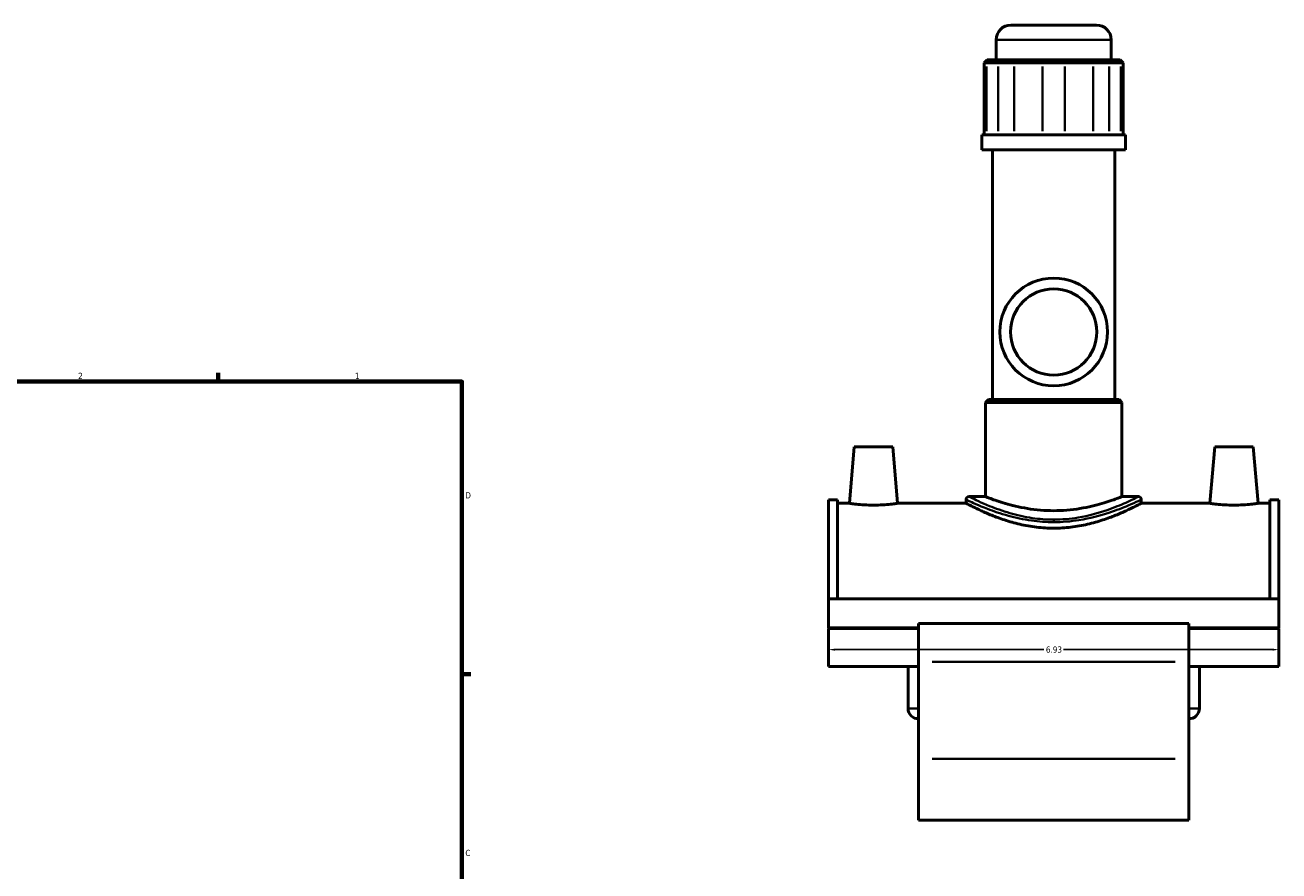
# Model space of a CAD drawing. Header units: inches. Extents: x -0.9 to 54.5, y -1.4 to 53.9.
# Tile 6 of 7: x 26.8 to 46.1, y 13.5 to 26.5. Entities that reach past the tile are written whole.
import ezdxf

# ---------------------------------------------------------------- set-up
doc = ezdxf.new("R2010")
doc.units = ezdxf.units.IN
doc.header["$MEASUREMENT"] = 0
for name, color, linetype, lineweight in [('Border (ANSI)', 7, 'Continuous', 70), ('Dimension (ANSI)', 7, 'Continuous', 25), ('Visible (ANSI)', 7, 'Continuous', 50), ('Visible Narrow (ANSI)', 7, 'Continuous', 35)]:
    doc.layers.add(name, color=color, linetype=linetype, lineweight=lineweight)
doc.styles.add('Note Text (ANSI)', font='tahoma.ttf')
doc.dimstyles.new('Default (ANSI)', dxfattribs={"dimtxt": 0.094488, "dimasz": 0.098425, "dimexe": 0.125, "dimexo": 0.0625, "dimgap": 0.031496, "dimtad": 0, "dimtih": 1, "dimtoh": 1, "dimrnd": 1e-08, "dimzin": 4, "dimdsep": 46, "dimtxsty": 'Note Text (ANSI)', "dimcen": 0.09, "dimdle": 0.393701, "dimclrd": 256, "dimclre": 256, "dimclrt": 5, "dimadec": 0, "dimazin": 1, "dimtfac": 1, "dimtofl": 0, "dimtmove": 0, "dimatfit": 3, "dimfxl": 1, "dimtolj": 1, "dimtzin": 4, "dimlwd": -1, "dimlwe": -1, "dimarcsym": 0})

# ---------------------------------------------------------------- blocks, each defined once
blk = doc.blocks.new('Borders Default Border')
at = {"layer": 'Border (ANSI)'}
for p, q in [((29.75, 21), (29.75, 21.134)), ((33.5, 16.5), (33.634, 16.5))]:
    blk.add_line(p, q, dxfattribs=at)
at = {"layer": 'Border (ANSI)', "flags": 128}
blk.add_lwpolyline([(0.5, 1), (0.5, 21), (33.5, 21), (33.5, 1), (0.5, 1)], dxfattribs=at)
at = {"layer": 'Border (ANSI)', "color": 5, "true_color": 0x0000ff, "char_height": 0.0945, "attachment_point": 7, "style": 'Note Text (ANSI)'}
for s, insert in [('2', (27.596, 21.04)), ('1', (31.854, 21.04)), ('D', (33.553, 19.203)), ('C', (33.552, 13.701))]:
    blk.add_mtext(s, dxfattribs=dict(at, insert=insert))
blk = doc.blocks.new('*D6')
at = {"layer": 'Defpoints', "color": 0, "transparency": 16777216}
for p in [(39.138, 17.659), (46.068, 17.659), (46.068, 16.876)]:
    blk.add_point(p, dxfattribs=at)
at = {"layer": 'Dimension (ANSI)', "transparency": 16777216}
for p, q in [((39.138, 17.596), (39.138, 16.751)), ((46.068, 17.596), (46.068, 16.751)), ((39.237, 16.876), (42.452, 16.876)), ((45.97, 16.876), (42.754, 16.876))]:
    blk.add_line(p, q, dxfattribs=at)
for points in [[(39.237, 16.892), (39.237, 16.86), (39.138, 16.876)], [(45.97, 16.892), (45.97, 16.86), (46.068, 16.876)]]:
    blk.add_solid(points, dxfattribs=at)
at = {"layer": 'Dimension (ANSI)', "color": 5, "transparency": 16777216, "insert": (42.483, 16.925), "char_height": 0.0945, "attachment_point": 1, "style": 'Note Text (ANSI)'}
blk.add_mtext('\\A1;6.93', dxfattribs=at)

msp = doc.modelspace()

# ---------------------------------------------------------------- linework, layer by layer
at = {"layer": 'Visible (ANSI)'}
for p, q in [((41.9437, 26.4824), (43.2626, 26.4824)), ((41.7191, 25.9455), (41.7191, 26.2578)), ((43.4872, 25.9455), (43.4872, 26.2578)), ((41.5801, 25.9455), (41.5351, 25.9005)), ((41.5693, 25.9005), (41.5351, 25.9005)), ((41.5351, 25.9005), (41.5351, 24.795)), ((41.5693, 25.9005), (41.7506, 25.9005)), ((41.5801, 25.9455), (41.6108, 25.9455)), ((41.7921, 25.9455), (41.6108, 25.9455)), ((41.9937, 25.9005), (41.7506, 25.9005)), ((41.7921, 25.9455), (42.0109, 25.9455)), ((41.9937, 25.9005), (42.4313, 25.9005)), ((42.4485, 25.9455), (42.0109, 25.9455)), ((42.7751, 25.9005), (42.4313, 25.9005)), ((42.4485, 25.9455), (42.7579, 25.9455)), ((43.1955, 25.9455), (42.7579, 25.9455)), ((42.7751, 25.9005), (43.2127, 25.9005)), ((43.1955, 25.9455), (43.4143, 25.9455)), ((43.4558, 25.9005), (43.2127, 25.9005)), ((43.5955, 25.9455), (43.4143, 25.9455)), ((43.4558, 25.9005), (43.637, 25.9005)), ((43.5955, 25.9455), (43.6263, 25.9455)), ((43.6263, 25.9455), (43.6712, 25.9005)), ((43.6712, 25.9005), (43.637, 25.9005)), ((43.6712, 25.9005), (43.6712, 24.795)), ((43.7082, 24.795), (41.4981, 24.795)), ((41.4981, 24.5649), (41.4981, 24.795)), ((43.7082, 24.5649), (43.7082, 24.795)), ((43.7082, 24.5649), (41.4981, 24.5649)), ((41.6639, 20.7215), (41.6639, 24.5649)), ((43.5425, 20.7215), (43.5425, 24.5649)), ((41.5983, 20.7215), (41.5534, 20.6766)), ((43.653, 20.6766), (41.5534, 20.6766)), ((41.5534, 19.2292), (41.5534, 20.6766)), ((41.5983, 20.7215), (43.6081, 20.7215)), ((43.6081, 20.7215), (43.653, 20.6766)), ((43.653, 19.2292), (43.653, 20.6766)), ((39.5359, 19.9935), (39.4601, 19.1268)), ((40.1265, 19.9935), (39.5359, 19.9935)), ((40.1265, 19.9935), (40.2023, 19.1268)), ((45.0799, 19.9935), (45.0041, 19.1268)), ((45.0799, 19.9935), (45.6705, 19.9935)), ((45.6705, 19.9935), (45.7463, 19.1268)), ((39.1382, 19.178), (39.1382, 17.659)), ((39.1382, 19.178), (39.2768, 19.178)), ((39.2768, 17.659), (39.2768, 19.178)), ((39.4601, 19.1268), (39.2768, 19.1268)), ((41.2555, 19.1268), (40.2023, 19.1268)), ((41.2555, 19.1843), (41.2555, 19.1268)), ((41.3005, 19.2292), (41.5534, 19.2292)), ((43.653, 19.2292), (43.9059, 19.2292)), ((43.9508, 19.1843), (43.9508, 19.1268)), ((45.0041, 19.1268), (43.9508, 19.1268)), ((45.9296, 19.1268), (45.7463, 19.1268)), ((45.9296, 17.659), (45.9296, 19.178)), ((45.9296, 19.178), (46.0682, 19.178)), ((46.0682, 19.178), (46.0682, 17.659)), ((39.1382, 17.659), (39.1382, 17.2098)), ((46.0682, 17.659), (39.1382, 17.659)), ((46.0682, 17.2098), (46.0682, 17.659)), ((40.5242, 17.2098), (39.1382, 17.2098)), ((39.1382, 17.1999), (39.1382, 16.6159)), ((40.5242, 17.1999), (39.1382, 17.1999)), ((40.3625, 17.1999), (40.3625, 17.2098)), ((40.5242, 17.2781), (40.5242, 16.6889)), ((44.6822, 17.2781), (40.5242, 17.2781)), ((44.6822, 16.6889), (44.6822, 17.2781)), ((46.0682, 17.2098), (44.6822, 17.2098)), ((46.0682, 17.1999), (44.6822, 17.1999)), ((44.8439, 17.1999), (44.8439, 17.2098)), ((46.0682, 16.6159), (46.0682, 17.1999)), ((40.5242, 16.6159), (39.1382, 16.6159)), ((40.3625, 15.9733), (40.3625, 16.6159)), ((40.5242, 15.1971), (40.5242, 16.6889)), ((44.6822, 16.6889), (44.6822, 15.1971)), ((46.0682, 16.6159), (44.6822, 16.6159)), ((44.8439, 15.9733), (44.8439, 16.6159)), ((40.5242, 15.1971), (40.5242, 14.2529)), ((44.6822, 14.2529), (44.6822, 15.1971)), ((44.6822, 14.2529), (40.5242, 14.2529))]:
    msp.add_line(p, q, dxfattribs=at)
for radius in [0.8287, 0.663]:
    msp.add_circle((42.6032, 21.7624), radius, dxfattribs=at)
for centre, radius, start, end in [((41.9437, 26.2578), 0.2246, 90, 180), ((43.2626, 26.2578), 0.2246, 0, 90), ((41.3005, 19.1843), 0.0449, 90, 180), ((43.9059, 19.1843), 0.0449, 0, 90), ((40.5242, 15.9733), 0.1617, 180, 270), ((44.6822, 15.9733), 0.1617, 270, 0)]:
    msp.add_arc(centre, radius, start, end, dxfattribs=at)
for points, knots in [([(39.8312, 19.0994), (39.7843, 19.0994), (39.7344, 19.1009), (39.6428, 19.1061), (39.6011, 19.1098), (39.5354, 19.1166), (39.507, 19.1203), (39.4694, 19.1254), (39.4601, 19.1268), (39.4601, 19.1268)], [2.8540531, 2.8540531, 2.8540531, 2.8540531, 3.2110785, 3.2110785, 3.5681039, 3.5681039, 3.9245918, 3.9245918, 4.2810797, 4.2810797, 4.2810797, 4.2810797]), ([(40.2023, 19.1268), (40.2023, 19.1268), (40.193, 19.1254), (40.1553, 19.1203), (40.1269, 19.1166), (40.0612, 19.1098), (40.0195, 19.1061), (39.9279, 19.1009), (39.878, 19.0994), (39.8312, 19.0994)], [7.1351328, 7.1351328, 7.1351328, 7.1351328, 7.4916207, 7.4916207, 7.8481086, 7.8481086, 8.205134, 8.205134, 8.5621594, 8.5621594, 8.5621594, 8.5621594]), ([(42.6032, 18.7435), (42.5165, 18.7435), (42.4276, 18.7488), (42.252, 18.7699), (42.1653, 18.7856), (42, 18.824), (41.9212, 18.8467), (41.7759, 18.8944), (41.7092, 18.9192), (41.5915, 18.9665), (41.536, 18.9906), (41.4377, 19.0354), (41.3948, 19.0562), (41.3254, 19.0905), (41.2989, 19.1042), (41.264, 19.1223), (41.2555, 19.1268), (41.2555, 19.1268)], [0, 0, 0, 0, 0.6606973, 0.6606973, 1.3213946, 1.3213946, 1.9820918, 1.9820918, 2.6427891, 2.6427891, 3.3012051, 3.3012051, 3.959621, 3.959621, 4.6180369, 4.6180369, 5.2764529, 5.2764529, 5.2764529, 5.2764529]), ([(42.6032, 19.0136), (42.5364, 19.0136), (42.4677, 19.0164), (42.3315, 19.0277), (42.264, 19.0361), (42.1349, 19.0572), (42.0732, 19.0697), (41.9593, 19.0962), (41.9071, 19.1103), (41.8147, 19.1371), (41.7712, 19.1509), (41.6944, 19.1766), (41.661, 19.1885), (41.6072, 19.2083), (41.5868, 19.2162), (41.5598, 19.2267), (41.5534, 19.2292), (41.5534, 19.2292)], [0, 0, 0, 0, 0.5085052, 0.5085052, 1.0170104, 1.0170104, 1.5255155, 1.5255155, 2.0340207, 2.0340207, 2.5420429, 2.5420429, 3.050065, 3.050065, 3.5580872, 3.5580872, 4.0661093, 4.0661093, 4.0661093, 4.0661093]), ([(43.653, 19.2292), (43.653, 19.2292), (43.6465, 19.2267), (43.6196, 19.2162), (43.5992, 19.2083), (43.5454, 19.1885), (43.512, 19.1766), (43.4351, 19.1509), (43.3917, 19.1371), (43.2993, 19.1103), (43.2471, 19.0962), (43.1331, 19.0697), (43.0715, 19.0572), (42.9424, 19.0361), (42.8749, 19.0277), (42.7387, 19.0164), (42.6699, 19.0136), (42.6032, 19.0136)], [12.1983279, 12.1983279, 12.1983279, 12.1983279, 12.7063501, 12.7063501, 13.2143722, 13.2143722, 13.7223943, 13.7223943, 14.2304165, 14.2304165, 14.7389217, 14.7389217, 15.2474269, 15.2474269, 15.755932, 15.755932, 16.2644372, 16.2644372, 16.2644372, 16.2644372]), ([(43.9508, 19.1268), (43.9508, 19.1268), (43.9424, 19.1223), (43.9074, 19.1042), (43.8809, 19.0905), (43.8116, 19.0562), (43.7687, 19.0354), (43.6704, 18.9906), (43.6149, 18.9665), (43.4971, 18.9192), (43.4305, 18.8944), (43.2851, 18.8467), (43.2063, 18.824), (43.041, 18.7856), (42.9544, 18.7699), (42.7788, 18.7488), (42.6899, 18.7435), (42.6032, 18.7435)], [15.8293586, 15.8293586, 15.8293586, 15.8293586, 16.4877746, 16.4877746, 17.1461905, 17.1461905, 17.8046064, 17.8046064, 18.4630224, 18.4630224, 19.1237197, 19.1237197, 19.7844169, 19.7844169, 20.4451142, 20.4451142, 21.1058115, 21.1058115, 21.1058115, 21.1058115]), ([(45.3752, 19.0994), (45.3283, 19.0994), (45.2784, 19.1009), (45.1868, 19.1061), (45.1451, 19.1098), (45.0794, 19.1166), (45.051, 19.1203), (45.0134, 19.1254), (45.0041, 19.1268), (45.0041, 19.1268)], [0, 0, 0, 0, 0.3570254, 0.3570254, 0.7140507, 0.7140507, 1.0705386, 1.0705386, 1.4270266, 1.4270266, 1.4270266, 1.4270266]), ([(45.7463, 19.1268), (45.7463, 19.1268), (45.737, 19.1254), (45.6993, 19.1203), (45.6709, 19.1166), (45.6052, 19.1098), (45.5635, 19.1061), (45.4719, 19.1009), (45.422, 19.0994), (45.3752, 19.0994)], [4.2810797, 4.2810797, 4.2810797, 4.2810797, 4.6375676, 4.6375676, 4.9940555, 4.9940555, 5.3510809, 5.3510809, 5.7081062, 5.7081062, 5.7081062, 5.7081062])]:
    msp.add_open_spline(points, degree=3, knots=knots, dxfattribs=at)
at = {"layer": 'Visible Narrow (ANSI)'}
for p, q in [((43.4763, 26.2578), (41.73, 26.2578)), ((41.6088, 25.9432), (41.5714, 25.9028)), ((41.79, 25.9432), (41.7527, 25.9028)), ((42.01, 25.9432), (41.9945, 25.9028)), ((42.4476, 25.9432), (42.4321, 25.9028)), ((42.7588, 25.9432), (42.7742, 25.9028)), ((43.1963, 25.9432), (43.2118, 25.9028)), ((43.4164, 25.9432), (43.4537, 25.9028)), ((43.5976, 25.9432), (43.635, 25.9028)), ((41.5693, 24.8502), (41.5693, 25.8453)), ((41.7506, 25.8453), (41.7506, 24.8502)), ((41.9937, 24.8502), (41.9937, 25.8453)), ((42.4313, 25.8453), (42.4313, 24.8502)), ((42.7751, 24.8502), (42.7751, 25.8453)), ((43.2127, 25.8453), (43.2127, 24.8502)), ((43.4558, 24.8502), (43.4558, 25.8453)), ((43.637, 25.8453), (43.637, 24.8502)), ((42.6032, 18.8749), (42.6032, 18.8395)), ((40.7321, 16.6889), (44.4743, 16.6889)), ((40.3635, 15.9733), (40.5232, 15.9733)), ((44.8429, 15.9733), (44.6832, 15.9733)), ((44.4743, 15.1971), (40.7321, 15.1971))]:
    msp.add_line(p, q, dxfattribs=at)
for points, knots in [([(41.2556, 19.1843), (41.2556, 19.1842), (41.2687, 19.1779), (41.3455, 19.1418), (41.4461, 19.0948), (41.6756, 19.0064), (41.785, 18.9683), (42.0168, 18.9046), (42.1369, 18.8783), (42.3734, 18.8456), (42.4883, 18.8372), (42.6032, 18.8372)], [-15.7981612, -15.7981612, -15.7981612, -15.7981612, -15.0040255, -15.0040255, -13.4186489, -13.4186489, -12.3417357, -12.3417357, -11.3750325, -11.3750325, -10.5321205, -10.5321205, -10.5321205, -10.5321205]), ([(42.6032, 18.8761), (42.4921, 18.8761), (42.3811, 18.8847), (42.1525, 18.918), (42.0364, 18.9448), (41.8123, 19.0095), (41.7065, 19.0483), (41.4847, 19.1382), (41.3874, 19.186), (41.3132, 19.2227), (41.3006, 19.2291), (41.3005, 19.2292)], [10.5321205, 10.5321205, 10.5321205, 10.5321205, 11.3750325, 11.3750325, 12.3417357, 12.3417357, 13.4186489, 13.4186489, 15.0040255, 15.0040255, 15.7981612, 15.7981612, 15.7981612, 15.7981612]), ([(43.9058, 19.2292), (43.9058, 19.2291), (43.8895, 19.2208), (43.8244, 19.1888), (43.7745, 19.1647), (43.6337, 19.1019), (43.5365, 19.0613), (43.2936, 18.9773), (43.1423, 18.9347), (42.8579, 18.8875), (42.7306, 18.8761), (42.6032, 18.8761)], [26.3302892, 26.3302892, 26.3302892, 26.3302892, 27.2320608, 27.2320608, 28.1757629, 28.1757629, 29.3152309, 29.3152309, 30.6294907, 30.6294907, 31.5963614, 31.5963614, 31.5963614, 31.5963614]), ([(42.6032, 18.8372), (42.735, 18.8372), (42.8667, 18.8483), (43.1609, 18.8947), (43.3174, 18.9367), (43.5687, 19.0192), (43.6692, 19.0591), (43.8149, 19.1208), (43.8666, 19.1446), (43.9338, 19.176), (43.9507, 19.1842), (43.9508, 19.1843)], [-31.5963614, -31.5963614, -31.5963614, -31.5963614, -30.6294907, -30.6294907, -29.3152309, -29.3152309, -28.1757629, -28.1757629, -27.2320608, -27.2320608, -26.3302892, -26.3302892, -26.3302892, -26.3302892])]:
    msp.add_open_spline(points, degree=3, knots=knots, dxfattribs=at)

# ---------------------------------------------------------------- block references
msp.add_blockref('Borders Default Border', (0, 0))

# ---------------------------------------------------------------- dimensions: what is measured, and where the dimension line sits
at = {"layer": 'Dimension (ANSI)'}
dim = msp.add_linear_dim(base=(46.0682, 16.876), p1=(39.1382, 17.6586), p2=(46.0682, 17.6586), dimstyle='Default (ANSI)', override={"dimgap": 0.031496, "dimtih": 0, "dimtoh": 0, "dimdec": 2, "dimtol": 0, "dimlim": 0, "dimtp": 0, "dimtm": 0, "dimtdec": 2, "dimatfit": 1}, dxfattribs=at)
dim.commit()
dim.dimension.update_dxf_attribs({"geometry": '*D6', "text_midpoint": (42.6032, 16.876), "dimtype": 160})

doc.saveas('drawing.dxf')
